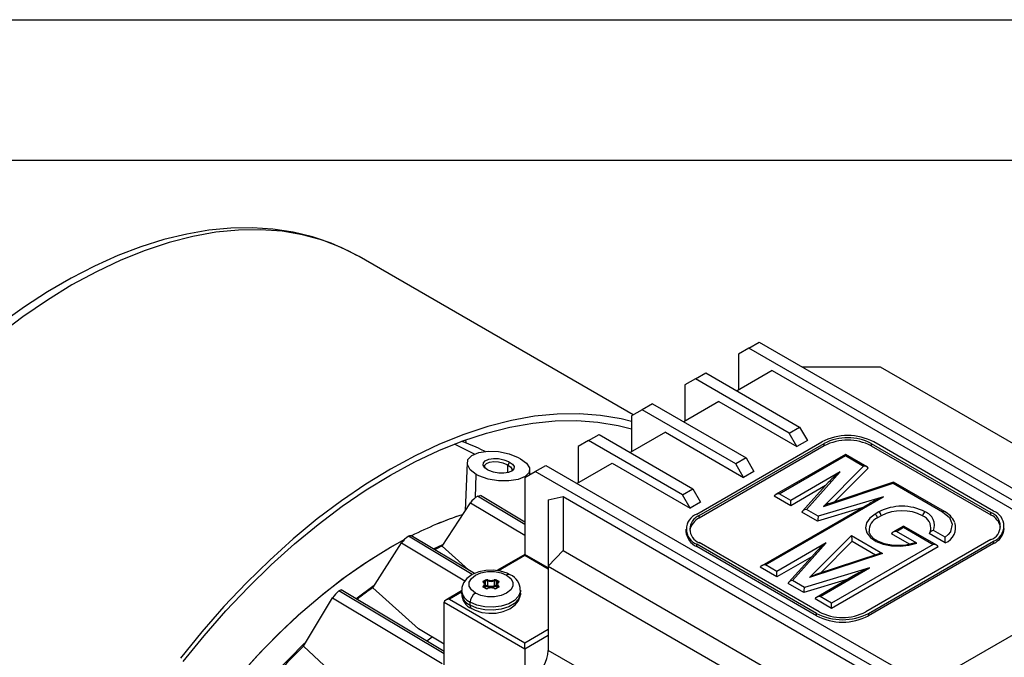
# Model space of a CAD drawing. Header units: inches. Extents: x 0 to 33, y 0 to 25.5.
# Tile 10 of 11: x 22.1 to 27.3, y 22.1 to 25.5. Entities that reach past the tile are written whole.
import ezdxf

# ---------------------------------------------------------------- set-up
doc = ezdxf.new("R2010")
doc.units = ezdxf.units.IN
doc.header["$LTSCALE"] = 3
doc.header["$MEASUREMENT"] = 0
doc.layers.add('TEXT', color=140, linetype='Continuous', lineweight=25)

msp = doc.modelspace()

# ---------------------------------------------------------------- linework, layer by layer
at = {"color": 7, "linetype": 'Continuous'}
msp.add_line((0.0003, 25.5003), (33.0003, 25.5003), dxfattribs=at)
for p, q in [((23.8971, 24.2348), (23.8864, 24.2408)), ((25.3625, 23.3888), (23.8971, 24.2348)), ((25.9805, 23.7456), (25.9248, 23.7135)), ((25.9805, 23.7456), (26.0362, 23.7777)), ((27.8736, 22.6528), (25.9805, 23.7456)), ((26.0362, 23.7777), (27.9292, 22.6849)), ((25.9248, 23.7135), (25.9248, 23.5206)), ((26.6856, 23.6439), (26.2681, 23.6439)), ((28.0036, 22.883), (26.6856, 23.6439)), ((25.6952, 23.5809), (25.7508, 23.613)), ((25.7508, 23.613), (26.2519, 23.3237)), ((26.1058, 23.6251), (25.9179, 23.5166)), ((26.1058, 23.6251), (27.9153, 22.5804)), ((25.6952, 23.5809), (25.6395, 23.5487)), ((25.6395, 23.5487), (25.6395, 23.3559)), ((26.1963, 23.2916), (25.6952, 23.5809)), ((25.4655, 23.4483), (25.4098, 23.4162)), ((25.4655, 23.4483), (25.9666, 23.159)), ((25.8204, 23.4603), (25.6325, 23.3519)), ((25.8204, 23.4603), (26.238, 23.2193)), ((25.4098, 23.4162), (25.3541, 23.384)), ((25.3541, 23.384), (25.3541, 23.1911)), ((25.9109, 23.1269), (25.4098, 23.4162)), ((26.1963, 23.2916), (26.2519, 23.3237)), ((26.2519, 23.3237), (26.2937, 23.2514)), ((25.1245, 23.2514), (25.1801, 23.2836)), ((25.1801, 23.2836), (25.6812, 22.9943)), ((25.5351, 23.2956), (25.3472, 23.1871)), ((25.5351, 23.2956), (25.9527, 23.0545)), ((26.238, 23.2193), (26.1963, 23.2916)), ((24.515, 23.1789), (24.4066, 23.2327)), ((25.1245, 23.2514), (25.0688, 23.2193)), ((25.0688, 23.2193), (25.0688, 23.0264)), ((25.6256, 22.9621), (25.1245, 23.2514)), ((25.7021, 22.8585), (26.3703, 23.2442)), ((25.716, 22.8504), (26.3842, 23.2361)), ((26.3842, 23.2233), (25.716, 22.8376)), ((26.2937, 23.2514), (26.238, 23.2193)), ((26.3842, 23.2233), (26.3842, 23.2361)), ((26.6347, 23.2361), (27.275, 22.8665)), ((26.6347, 23.2361), (26.6347, 23.2233)), ((26.6347, 23.2233), (27.275, 22.8537)), ((27.2889, 22.8746), (26.6486, 23.2442)), ((24.5707, 23.193), (24.5487, 23.2039)), ((26.4969, 23.1777), (26.1241, 22.9625)), ((26.1438, 22.9672), (26.4969, 23.1711)), ((26.6118, 23.1114), (26.4969, 23.1777)), ((26.4969, 23.1777), (26.4969, 23.1711)), ((26.4969, 23.1711), (26.5944, 23.1148)), ((24.475, 23.1339), (24.464, 22.8762)), ((24.7021, 23.1364), (24.693, 23.1206)), ((24.693, 23.0803), (24.693, 23.1206)), ((24.8391, 23.0867), (24.8948, 23.1188)), ((24.8948, 23.1188), (26.7878, 22.026)), ((25.0618, 23.0224), (25.2497, 23.1309)), ((25.2497, 23.1309), (25.6673, 22.8898)), ((25.9666, 23.159), (25.9109, 23.1269)), ((25.9527, 23.0545), (25.9109, 23.1269)), ((25.9666, 23.159), (26.0084, 23.0867)), ((26.5944, 23.1148), (26.3795, 22.8994)), ((24.5203, 22.9469), (24.5239, 23.0698)), ((24.7834, 23.0545), (24.8391, 23.0867)), ((24.8107, 23.0703), (24.8095, 23.0974)), ((24.8144, 23.0724), (24.8105, 23.0744)), ((26.7322, 21.9939), (24.8391, 23.0867)), ((26.0084, 23.0867), (25.9527, 23.0545)), ((26.4694, 23.0849), (26.2046, 22.932)), ((26.2886, 22.8836), (26.4694, 23.0849)), ((26.6185, 23.1038), (26.439, 22.9238)), ((24.7834, 23.0545), (24.7834, 22.6433)), ((26.391, 23.011), (26.2046, 22.9034)), ((26.4056, 23.0273), (26.2684, 22.8745)), ((26.3795, 22.8994), (26.7527, 23.0234)), ((26.7548, 23.0288), (26.4134, 22.9153)), ((26.7527, 23.0234), (27.0169, 22.8709)), ((27.0267, 22.8719), (26.755, 23.0288)), ((24.7834, 22.8029), (24.5311, 22.9537)), ((24.7834, 22.8153), (24.5458, 22.9573)), ((24.9087, 22.934), (24.9875, 22.9528)), ((24.9875, 22.9528), (24.9875, 22.6636)), ((24.9875, 22.9528), (26.7739, 21.9215)), ((25.6256, 22.9621), (25.6812, 22.9943)), ((25.6673, 22.8898), (25.6256, 22.9621)), ((25.6812, 22.9943), (25.723, 22.922)), ((26.0695, 22.5868), (26.7008, 22.9513)), ((26.2046, 22.9034), (26.1165, 22.9543)), ((26.2046, 22.932), (26.1438, 22.9672)), ((26.7008, 22.9513), (26.3521, 22.8469)), ((24.3408, 22.6875), (24.4922, 22.9195)), ((24.4922, 22.9195), (24.7834, 22.7456)), ((24.9087, 22.934), (24.9087, 22.5804)), ((25.723, 22.922), (25.6673, 22.8898)), ((26.6274, 22.9155), (26.0498, 22.5821)), ((26.2046, 22.9034), (26.2046, 22.932)), ((25.716, 22.8376), (25.716, 22.8504)), ((26.3485, 22.8204), (26.265, 22.8686)), ((26.3521, 22.8469), (26.2886, 22.8836)), ((26.5855, 22.8913), (26.3485, 22.8204)), ((26.6754, 22.8704), (26.6554, 22.8588)), ((26.689, 22.8496), (26.669, 22.8381)), ((27.275, 22.8537), (27.275, 22.8665)), ((26.8078, 22.7947), (26.7504, 22.7616)), ((26.9858, 22.6919), (26.8078, 22.7947)), ((26.8078, 22.7947), (26.8078, 22.788)), ((24.5024, 22.5359), (24.1608, 22.74)), ((24.5146, 22.5409), (24.1739, 22.7445)), ((25.6445, 22.7781), (25.6445, 22.7653)), ((26.3053, 22.5191), (26.5299, 22.7443)), ((26.5299, 22.7443), (26.6954, 22.6487)), ((26.8401, 22.6973), (26.7429, 22.7534)), ((26.7701, 22.7663), (26.8078, 22.788)), ((26.8783, 22.7039), (26.7701, 22.7663)), ((26.8078, 22.788), (26.9661, 22.6967)), ((27.0305, 22.7052), (26.9453, 22.7544)), ((27.0298, 22.7343), (26.9673, 22.7703)), ((23.9703, 22.4653), (24.1243, 22.7044)), ((24.1243, 22.7044), (24.4634, 22.5018)), ((24.2951, 22.6721), (24.3442, 22.6962)), ((24.4817, 22.5606), (24.3408, 22.6875)), ((26.3424, 22.3281), (25.7021, 22.6978)), ((25.7021, 22.6849), (25.7021, 22.6978)), ((26.3563, 22.3362), (25.716, 22.7058)), ((26.3951, 22.7045), (26.1304, 22.5517)), ((26.2143, 22.5032), (26.3951, 22.7045)), ((26.3647, 22.5435), (26.5341, 22.7133)), ((26.9661, 22.6967), (26.4227, 22.3829)), ((26.5341, 22.7133), (26.6588, 22.6412)), ((27.275, 22.7219), (26.6069, 22.3362)), ((26.6208, 22.3281), (27.2889, 22.7138)), ((27.2889, 22.701), (26.6208, 22.3153)), ((27.2889, 22.7138), (27.2889, 22.701)), ((24.7834, 22.6433), (24.6333, 22.5566)), ((24.7834, 22.6366), (24.6427, 22.5554)), ((24.9087, 22.571), (24.7834, 22.6433)), ((24.7834, 22.6366), (24.7834, 22.6433)), ((24.9087, 22.5643), (24.7834, 22.6366)), ((24.9087, 22.5804), (24.9875, 22.6636)), ((24.9875, 22.6636), (26.3054, 21.9027)), ((26.3424, 22.3153), (25.7021, 22.6849)), ((26.3314, 22.647), (26.1941, 22.4941)), ((26.6954, 22.6487), (26.3053, 22.5191)), ((26.6751, 22.6466), (26.3391, 22.535)), ((26.9934, 22.6838), (26.4227, 22.3543)), ((26.1304, 22.5517), (26.0695, 22.5868)), ((26.3168, 22.6307), (26.1304, 22.5231)), ((24.9087, 22.5804), (26.2728, 21.793)), ((24.9087, 22.5804), (24.9087, 22.2107)), ((26.1304, 22.5231), (26.0422, 22.574)), ((26.1304, 22.5231), (26.1304, 22.5517)), ((26.6266, 22.5709), (26.2779, 22.4665)), ((26.5531, 22.5352), (26.3421, 22.4134)), ((26.3618, 22.4181), (26.6266, 22.5709)), ((26.8527, 21.9027), (28.0036, 22.5671)), ((23.8798, 22.4063), (23.9772, 22.4787)), ((24.5644, 22.5021), (24.571, 22.506)), ((24.5672, 22.4973), (24.5738, 22.5012)), ((24.5672, 22.4907), (24.5672, 22.4973)), ((24.5719, 22.4628), (24.5719, 22.4808)), ((24.5738, 22.4754), (24.5738, 22.5012)), ((24.5838, 22.5017), (24.5838, 22.476)), ((24.6212, 22.476), (24.6212, 22.5017)), ((24.6312, 22.5012), (24.6378, 22.4973)), ((24.6312, 22.4754), (24.6312, 22.5012)), ((24.6331, 22.4808), (24.6331, 22.4628)), ((24.634, 22.506), (24.6406, 22.5021)), ((24.6378, 22.4973), (24.6378, 22.4907)), ((26.2742, 22.4401), (26.1907, 22.4883)), ((26.2779, 22.4665), (26.2143, 22.5032)), ((26.5112, 22.511), (26.2742, 22.4401)), ((24.3519, 22.1119), (23.7897, 22.4478)), ((24.3519, 22.1243), (23.8012, 22.4533)), ((24.2142, 22.2449), (23.9703, 22.4653)), ((24.445, 22.4479), (24.3601, 22.3989)), ((24.445, 22.4413), (24.3798, 22.4036)), ((24.445, 22.4518), (24.445, 22.4357)), ((24.571, 22.462), (24.5644, 22.4658)), ((24.5662, 22.4699), (24.5662, 22.4661)), ((24.573, 22.4622), (24.5663, 22.466)), ((24.5738, 22.4754), (24.5719, 22.4744)), ((24.5766, 22.4706), (24.5719, 22.4679)), ((24.6331, 22.4679), (24.6284, 22.4706)), ((24.6331, 22.4744), (24.6312, 22.4754)), ((24.6386, 22.466), (24.632, 22.4622)), ((24.6406, 22.4658), (24.634, 22.462)), ((24.6388, 22.4661), (24.6388, 22.4699)), ((24.76, 22.4357), (24.76, 22.4518)), ((23.5994, 22.1522), (23.7559, 22.4106)), ((23.7559, 22.4106), (24.3421, 22.0604)), ((24.3519, 22.05), (24.3519, 22.3875)), ((24.3519, 22.3875), (24.7834, 22.1384)), ((24.3798, 22.4036), (24.7834, 22.1706)), ((24.4911, 22.3715), (24.4911, 22.3875)), ((26.4227, 22.3543), (26.3346, 22.4052)), ((26.4227, 22.3829), (26.3618, 22.4181)), ((26.4227, 22.3543), (26.4227, 22.3829)), ((26.3424, 22.3153), (26.3424, 22.3281)), ((26.6208, 22.3153), (26.6208, 22.3281)), ((24.3519, 22.1626), (24.2142, 22.2449)), ((24.7834, 22.1706), (24.9087, 22.2429)), ((24.2879, 22.2009), (24.259, 22.1798)), ((24.7834, 22.1384), (24.9087, 22.2107)), ((24.7834, 22.1384), (24.7834, 22.1706)), ((24.9087, 22.2107), (24.9087, 22.1304)), ((23.8467, 21.9238), (23.5994, 22.1522)), ((24.7834, 22.1384), (24.7834, 21.9134)), ((26.1974, 21.3864), (24.9087, 22.1304))]:
    msp.add_line(p, q)
at = {"flags": 128}
for points in [[(23.8864, 24.2408), (23.8017, 24.2834), (23.7009, 24.3222), (23.5953, 24.351), (23.4851, 24.3696), (23.3709, 24.3781), (23.253, 24.3763), (23.1318, 24.3643), (23.0078, 24.3421), (22.8814, 24.3099), (22.7532, 24.2676), (22.6235, 24.2156), (22.4929, 24.1539), (22.3618, 24.0827), (22.2307, 24.0025), (22.1, 23.9134), (21.9704, 23.8157)], [(23.885, 24.2402), (23.8424, 24.2643), (23.7471, 24.3069), (23.6475, 24.3407), (23.5439, 24.3656), (23.4366, 24.3816), (23.3257, 24.3886), (23.2117, 24.3865), (23.0948, 24.3752), (22.9755, 24.3549), (22.8541, 24.3254), (22.7312, 24.287), (22.6071, 24.2397), (22.4823, 24.1837), (22.3572, 24.1192), (22.2322, 24.0466), (22.1078, 23.9659), (21.9843, 23.8777)], [(25.3541, 23.3539), (25.2987, 23.3676), (25.1886, 23.3862), (25.0743, 23.3947), (24.9564, 23.3929), (24.8352, 23.3809), (24.7112, 23.3588), (24.5849, 23.3265), (24.4566, 23.2843), (24.3269, 23.2322), (24.1963, 23.1705), (24.0652, 23.0994), (23.9341, 23.0191), (23.8035, 22.93), (23.6738, 22.8323), (23.5455, 22.7265), (23.4192, 22.6129), (23.2952, 22.4919), (23.174, 22.364), (23.0561, 22.2296), (22.9418, 22.0892)], [(22.9562, 22.07), (23.069, 22.2086), (23.1854, 22.3413), (23.3051, 22.4676), (23.4275, 22.587), (23.5522, 22.6991), (23.6788, 22.8036), (23.8068, 22.9), (23.9358, 22.988), (24.0652, 23.0672), (24.1946, 23.1374), (24.3236, 23.1983), (24.4516, 23.2497), (24.5782, 23.2914), (24.7029, 23.3233), (24.8253, 23.3452), (24.945, 23.357), (25.0614, 23.3588), (25.1742, 23.3504), (25.2829, 23.332), (25.3541, 23.3138)], [(24.4704, 23.2378), (24.4703, 23.2386), (24.4673, 23.2554)], [(24.5239, 23.0698), (24.4916, 23.095), (24.4761, 23.1227), (24.4789, 23.1496), (24.4997, 23.1724), (24.5368, 23.1883), (24.5864, 23.1951), (24.6431, 23.1921), (24.6995, 23.1799), (24.7484, 23.1608), (24.7606, 23.1543)], [(24.7606, 23.1543), (24.7925, 23.1303), (24.8082, 23.1053), (24.8061, 23.0812), (24.7858, 23.0599), (24.7484, 23.044), (24.6984, 23.0356), (24.6421, 23.0359), (24.5864, 23.0453), (24.5375, 23.0627), (24.5239, 23.0698)], [(24.5843, 23.0944), (24.5687, 23.1065), (24.5608, 23.1198), (24.562, 23.133), (24.5719, 23.1439), (24.5905, 23.1521), (24.6149, 23.1558), (24.6433, 23.1547), (24.6713, 23.1491), (24.6955, 23.1399), (24.7021, 23.1364)], [(24.5726, 23.1035), (24.5692, 23.1093), (24.5702, 23.1203), (24.5792, 23.1296), (24.5952, 23.136), (24.617, 23.1387), (24.6417, 23.1372), (24.6663, 23.1318), (24.6876, 23.1235), (24.693, 23.1206)], [(24.7021, 23.1364), (24.7177, 23.1246), (24.7256, 23.112), (24.7246, 23.0996), (24.7148, 23.089), (24.6962, 23.0808), (24.6717, 23.0767), (24.6434, 23.0771), (24.6156, 23.0821), (24.5913, 23.0908), (24.5877, 23.0926), (24.5843, 23.0944)], [(24.693, 23.1206), (24.7068, 23.1103), (24.7137, 23.0995), (24.7129, 23.0891), (24.7112, 23.0874)], [(24.5311, 22.9537), (24.5384, 22.9569), (24.5437, 22.9578), (24.5456, 22.9569)], [(26.6554, 22.8588), (26.6269, 22.8372), (26.6094, 22.8121), (26.6041, 22.7852), (26.6113, 22.7584), (26.6307, 22.7337), (26.6607, 22.7128), (26.6992, 22.6973), (26.7435, 22.6883), (26.7903, 22.6864), (26.8363, 22.6917), (26.8783, 22.7039)], [(27.0169, 22.8709), (27.0535, 22.8402), (27.0686, 22.804), (27.0597, 22.7658), (27.0595, 22.7656), (27.0582, 22.7634), (27.0472, 22.7493), (27.0298, 22.7343)], [(24.1608, 22.74), (24.1676, 22.7436), (24.1723, 22.7448), (24.1737, 22.7441)], [(26.8585, 22.7017), (26.8566, 22.701), (26.8207, 22.6929), (26.782, 22.6898), (26.7431, 22.6921), (26.7065, 22.6996), (26.6747, 22.7117), (26.6499, 22.7271), (26.6333, 22.7441), (26.625, 22.7612), (26.6249, 22.7647)], [(26.9526, 22.7725), (26.9485, 22.7608), (26.9465, 22.7575)], [(22.5152, 20.7753), (22.5606, 20.8842), (22.6296, 21.0352), (22.7047, 21.1842), (22.7857, 21.3308), (22.8721, 21.4741), (22.9636, 21.6137), (23.0599, 21.7489), (23.1604, 21.8792), (23.2649, 22.0039), (23.3727, 22.1226), (23.4835, 22.2348), (23.5969, 22.3399), (23.7122, 22.4375), (23.829, 22.5272), (23.9469, 22.6087), (24.0652, 22.6815), (24.1329, 22.7191)], [(22.5157, 20.7767), (22.5476, 20.8539), (22.6153, 21.0051), (22.6892, 21.1546), (22.769, 21.3017), (22.8544, 21.4458), (22.9449, 21.5861), (23.0403, 21.7223), (23.14, 21.8536), (23.2437, 21.9795), (23.3509, 22.0994), (23.4612, 22.2129), (23.574, 22.3195), (23.689, 22.4186), (23.8055, 22.5099), (23.9232, 22.5931), (24.0415, 22.6676), (24.139, 22.7223)], [(24.7057, 22.5341), (24.688, 22.5429), (24.6524, 22.5541), (24.6138, 22.5591), (24.5745, 22.5578), (24.5367, 22.55), (24.5023, 22.5358), (24.4733, 22.5147), (24.4557, 22.492), (24.4464, 22.4668), (24.4463, 22.451)], [(24.519, 22.4358), (24.4973, 22.453), (24.4858, 22.4733), (24.4858, 22.4946), (24.4973, 22.5149), (24.519, 22.5322), (24.5489, 22.5447), (24.584, 22.5513), (24.621, 22.5513), (24.6561, 22.5447), (24.686, 22.5322)], [(24.686, 22.5322), (24.7077, 22.5149), (24.7191, 22.4946), (24.7191, 22.4733), (24.7077, 22.453), (24.686, 22.4358), (24.6561, 22.4232), (24.621, 22.4166), (24.584, 22.4166), (24.5489, 22.4232), (24.519, 22.4358)], [(24.5629, 22.4935), (24.5619, 22.4945), (24.5613, 22.4956), (24.5609, 22.4968), (24.561, 22.498), (24.5613, 22.4991), (24.562, 22.5002), (24.5631, 22.5012), (24.5644, 22.5021)], [(24.5655, 22.4933), (24.5649, 22.494), (24.5649, 22.4941)], [(24.6406, 22.5021), (24.6419, 22.5012), (24.6429, 22.5002), (24.6436, 22.4991), (24.644, 22.498), (24.644, 22.4968), (24.6437, 22.4956), (24.643, 22.4945), (24.642, 22.4935)], [(23.7897, 22.4478), (23.7959, 22.452), (23.8, 22.4535), (23.801, 22.4529)], [(24.76, 22.4525), (24.7596, 22.4453), (24.75, 22.4201), (24.7286, 22.3973), (24.6969, 22.379), (24.6575, 22.3666), (24.6137, 22.3611), (24.569, 22.363), (24.527, 22.372), (24.4911, 22.3875)], [(24.76, 22.4357), (24.7596, 22.4293), (24.75, 22.404), (24.7286, 22.3813), (24.6969, 22.363), (24.6575, 22.3506), (24.6137, 22.3451), (24.569, 22.3469), (24.527, 22.356), (24.4911, 22.3715)], [(24.4993, 22.3534), (24.517, 22.3446), (24.5526, 22.3334), (24.5912, 22.3285), (24.6304, 22.3298), (24.6683, 22.3375), (24.7026, 22.3517), (24.7316, 22.3729), (24.7493, 22.3956), (24.7585, 22.4208), (24.7586, 22.4366)], [(24.5644, 22.4658), (24.5631, 22.4667), (24.562, 22.4677), (24.5613, 22.4688), (24.561, 22.47), (24.5609, 22.4711), (24.5613, 22.4723), (24.5619, 22.4734), (24.5629, 22.4744)], [(24.642, 22.4744), (24.643, 22.4734), (24.6437, 22.4723), (24.644, 22.4711), (24.644, 22.47), (24.6436, 22.4688), (24.6429, 22.4677), (24.6419, 22.4667), (24.6406, 22.4658)], [(23.4814, 22.0418), (23.5225, 22.0849), (23.6056, 22.168)]]:
    msp.add_lwpolyline(points, dxfattribs=at)
for centre, radius, start, end in [((26.5095, 22.9755), 0.3026, 62.6097, 117.3903), ((26.5095, 22.9944), 0.2723, 62.6097, 117.3903), ((24.1717, 22.4412), 0.8508, 63.6993, 71.3093), ((26.5095, 22.9815), 0.2723, 62.6097, 117.3903), ((24.5855, 22.8527), 0.1147, 118.2935, 144.3633), ((26.7993, 22.6313), 0.2693, 62.6097, 117.3903), ((25.0512, 21.0293), 1.9229, 108.2691, 117.0212), ((25.0595, 21.0094), 1.9444, 108.326, 116.9728), ((25.7326, 22.7781), 0.0859, 110.7834, 249.2166), ((25.7435, 22.7781), 0.0774, 110.7834, 249.2166), ((26.6386, 22.8329), 0.0308, 9.5993, 57.077), ((26.6586, 22.8445), 0.0308, 9.5993, 57.077), ((26.7993, 22.6369), 0.2396, 62.6097, 117.3903), ((26.9399, 22.8445), 0.0308, 122.923, 170.4007), ((26.8809, 22.7823), 0.0732, 352.3047, 66.9703), ((26.8964, 22.7988), 0.0764, 338.1033, 69.5384), ((27.0227, 22.8628), 0.00992, 65.7435, 125.5587), ((26.9755, 22.7694), 0.1146, 23.7864, 63.447), ((27.2476, 22.7942), 0.0774, 290.7834, 69.2166), ((27.2365, 22.7704), 0.0917, 10.91, 65.1559), ((27.2584, 22.7942), 0.0859, 290.7834, 69.2166), ((25.7546, 22.7543), 0.0917, 114.8441, 169.09), ((26.6948, 22.7719), 0.0711, 111.3349, 184.975), ((27.0001, 22.7862), 0.0865, 290.6242, 18.6639), ((24.2333, 22.629), 0.1325, 123.1754, 145.35), ((25.743, 22.7751), 0.099, 185.6948, 245.6253), ((26.9692, 22.7444), 0.026, 94.2107, 157.2405), ((27.2481, 22.7912), 0.099, 294.3747, 354.3052), ((25.2765, 20.7414), 2.1593, 115.6802, 116.8368), ((26.8749, 22.6516), 0.0524, 86.3258, 108.1714), ((26.7015, 22.7113), 0.3291, 358.9365, 3.9949), ((24.6974, 22.5172), 0.0189, 64.0406, 127.2537), ((24.6699, 22.453), 0.0887, 359.8179, 66.2319), ((24.564, 22.4913), 0.00245, 53.2354, 116.683), ((24.5562, 22.484), 0.0117, 305.3245, 54.6755), ((24.5611, 22.497), 0.00605, 2.6055, 57.3945), ((24.5688, 22.4937), 0.00395, 114.3645, 174.6724), ((24.564, 22.4917), 0.00217, 356.9311, 47.4496), ((24.5585, 22.4808), 0.0132, 305.3245, 54.6755), ((24.5794, 22.4895), 0.0185, 69.2744, 117.0775), ((24.5678, 22.5009), 0.00605, 2.6055, 57.3945), ((24.5794, 22.4902), 0.0123, 69.2744, 117.0775), ((24.5794, 22.4645), 0.0123, 69.2744, 117.0775), ((24.5912, 22.5015), 0.0074, 134.602, 178.6675), ((24.6025, 22.5525), 0.0541, 249.7652, 290.2348), ((24.6025, 22.5516), 0.0478, 249.7652, 290.2348), ((24.6256, 22.4895), 0.0185, 62.9225, 110.7256), ((24.6138, 22.5015), 0.0074, 1.3325, 45.398), ((24.6256, 22.4902), 0.0123, 62.9225, 110.7256), ((24.6256, 22.4645), 0.0123, 62.9225, 110.7256), ((24.6372, 22.5009), 0.00605, 122.6055, 177.3945), ((24.6464, 22.4808), 0.0132, 125.3245, 234.6755), ((24.6488, 22.484), 0.0117, 125.3245, 234.6755), ((24.6439, 22.497), 0.00605, 122.6055, 177.3945), ((24.6363, 22.4938), 0.00387, 5.0408, 66.4468), ((24.6409, 22.4917), 0.00216, 131.2593, 183.1272), ((24.6389, 22.4944), 0.0013, 298.8028, 346.5799), ((24.6409, 22.4913), 0.00246, 63.4084, 125.543), ((23.8852, 22.3273), 0.1538, 128.4055, 147.2011), ((25.6967, 20.0645), 2.9572, 125.7203, 127.7539), ((24.5227, 22.459), 0.0781, 185.7559, 246.1442), ((24.5225, 22.4427), 0.0778, 185.1155, 246.2047), ((24.535, 22.4346), 0.0887, 179.8179, 246.2319), ((24.5516, 22.3848), 0.0605, 122.6055, 177.3945), ((24.561, 22.4696), 0.00523, 4.0302, 68.0316), ((24.5655, 22.4642), 0.00198, 65.686, 125.6182), ((24.5682, 22.4673), 0.00335, 126.6498, 177.6954), ((24.5671, 22.4682), 0.00236, 201.2135, 252.2481), ((24.5722, 22.4604), 0.00198, 66.03, 125.5881), ((24.5794, 22.4784), 0.0185, 242.9225, 290.7256), ((24.5794, 22.4747), 0.0141, 242.9755, 291.3661), ((24.5798, 22.4757), 0.00605, 182.6055, 237.3945), ((24.5794, 22.4652), 0.00612, 69.0974, 117.2545), ((24.5764, 22.4762), 0.0074, 314.602, 358.6675), ((24.6025, 22.5277), 0.0605, 249.7652, 290.2348), ((24.6025, 22.5268), 0.0541, 249.7652, 290.2348), ((24.5849, 22.4602), 0.00144, 41.0813, 103.9555), ((24.6025, 22.4163), 0.0478, 69.7652, 110.2348), ((24.6256, 22.4784), 0.0185, 249.2744, 297.0775), ((24.6201, 22.4602), 0.00145, 76.787, 138.819), ((24.6256, 22.4751), 0.0145, 249.2342, 296.4242), ((24.6286, 22.4762), 0.0074, 181.3325, 225.398), ((24.6256, 22.4652), 0.00612, 62.7565, 110.8916), ((24.6251, 22.4757), 0.00605, 302.6055, 357.3945), ((24.6328, 22.4604), 0.00198, 54.4033, 114.0682), ((24.6379, 22.4683), 0.00243, 288.657, 338.8267), ((24.6395, 22.4642), 0.00198, 54.3818, 114.314), ((24.644, 22.4696), 0.00523, 111.9684, 175.9698), ((24.6368, 22.4673), 0.00336, 2.9198, 53.3134), ((24.5108, 22.3695), 0.0198, 174.3803, 234.294), ((26.4816, 22.5968), 0.3026, 242.6097, 297.3903), ((26.4816, 22.578), 0.2723, 242.6097, 297.3903), ((26.4816, 22.5839), 0.3026, 242.6097, 297.3903), ((26.1956, 19.4945), 3.7153, 134.3295, 136.7932), ((24.7274, 22.1386), 0.1815, 302.6055, 357.3945)]:
    msp.add_arc(centre, radius, start, end)
for centre, major_axis, ratio, start_param, end_param in [((26.5944, 23.0988), (0.0245, 0.0032), 0.647206, 0.115908, 1.485346), ((26.4694, 23.0688), (0.0756, 0.0613), 0.12895, 1.466628, 2.460281), ((26.7527, 23.0074), (0.0022, 0.0214), 0.112525, 0.050507, 0.734809), ((26.1438, 22.9511), (0.0278, 0), 0.577382, 1.570796, 2.940235), ((26.7008, 22.9352), (0.1037, 0.0447), 0.130888, 1.514403, 2.29972), ((26.3795, 22.8833), (0.053, 0.0328), 0.221234, 0.750537, 1.434839), ((26.2886, 22.8675), (0.024, 0.0038), 0.657387, 1.466628, 2.836066), ((26.3521, 22.8308), (0.0025, 0.0213), 0.130888, 0.728924, 2.098362), ((26.5299, 22.7282), (-0.0032, 0.0245), 0.111485, 4.04298, 5.412418), ((26.7701, 22.7502), (0.0278, 0), 0.577382, 1.570796, 2.940235), ((26.3951, 22.6884), (0.0756, 0.0613), 0.12895, 1.466628, 2.460281), ((26.9661, 22.6806), (0.0278, 0), 0.577382, 0.201358, 1.570796), ((26.6954, 22.6326), (0.032, -0.0033), 0.497157, 1.621304, 2.305606), ((26.0695, 22.5708), (0.0278, 0), 0.577382, 1.570796, 2.940235), ((26.3053, 22.503), (0.053, 0.0328), 0.221234, 0.750537, 1.434839), ((26.6266, 22.5548), (0.1037, 0.0447), 0.130888, 1.514403, 2.29972), ((26.2143, 22.4872), (0.024, 0.0038), 0.657387, 1.466628, 2.836066), ((26.2779, 22.4505), (0.0025, 0.0213), 0.130888, 0.728924, 2.098362), ((24.3798, 22.3875), (0.0278, 0), 0.577382, 1.570796, 3.141593), ((26.3618, 22.402), (0.0278, 0), 0.577382, 1.570796, 2.940235)]:
    msp.add_ellipse(centre, major_axis=major_axis, ratio=ratio, start_param=start_param, end_param=end_param)
at = {"layer": 'TEXT'}
msp.add_line((0.75, 24.75), (32.25, 24.75), dxfattribs=at)

doc.saveas('drawing.dxf')
